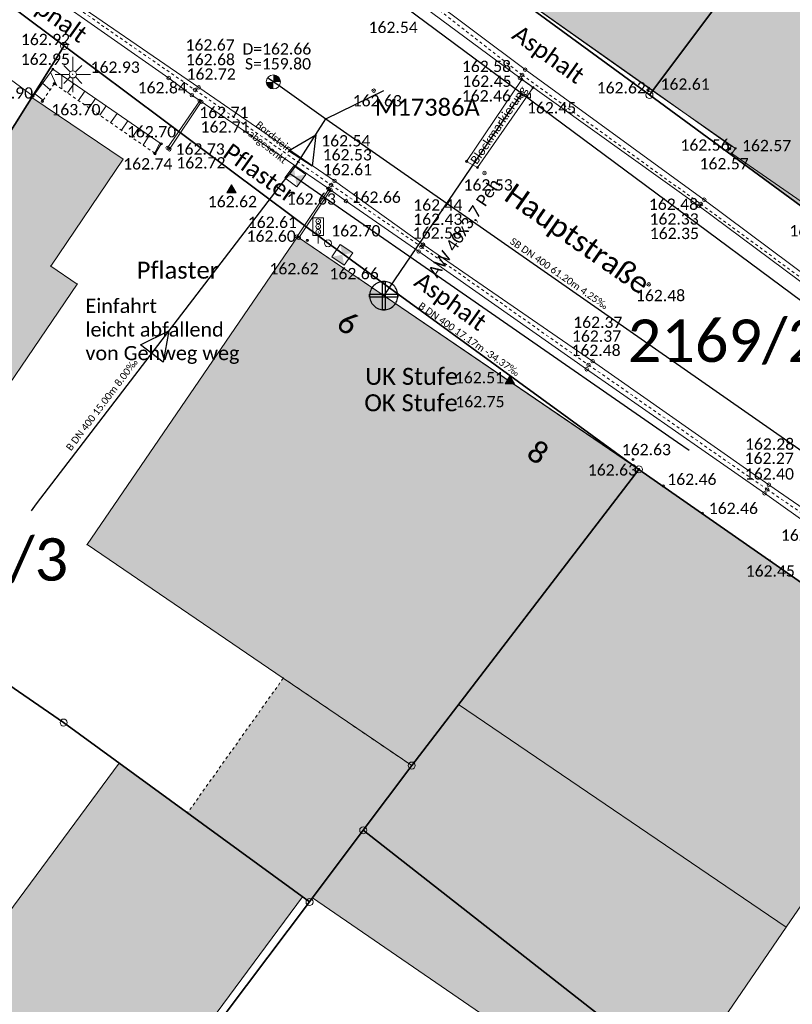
# Model space of a CAD drawing. Header units: metres. Extents: x 32397213 to 32398908, y 5500100 to 5502306.
# Tile 24 of 38: x 32398165 to 32398192, y 5500826 to 5500860. Entities that reach past the tile are written whole.
import ezdxf

# ---------------------------------------------------------------- set-up
doc = ezdxf.new("R2010")
doc.units = ezdxf.units.M
doc.header["$PDSIZE"] = 2.5
for name, pattern in [('1', [0]), ('2', [0.16, 0.06, -0.1]), ('3', [0.26, 0.11, -0.15])]:
    doc.linetypes.add(name, pattern=pattern)
doc.layers.get('0').update_dxf_attribs({"linetype": 'CONTINUOUS'})
for name, color, linetype, lineweight in [('01_A-KM-Haltungen', 7, '1', 25), ('01_A-KM-Haltungen_LA', 7, '1', 25), ('01_A-KM-Schacht_LA', 7, '1', 25), ('01_A-KM-Schachttext', 7, '1', 25), ('01_A-KR-Haltungen', 7, '1', 25), ('01_A-KR-Haltungen_LA', 7, '1', 25), ('01_W-Hausanschluß', 7, '1', 25), ('01_W-Leitung-AW', 7, '1', 25), ('01_W-Leitung-AW_LA', 7, '1', 25), ('01_W-Leitung-HW', 7, '1', 25), ('AX_BesondererBauwerkspunkt_G2200', 7, '1', 18), ('AX_BesondererGebaeudepunkt_G2200', 7, '1', 18), ('AX_BesondererGebaeudepunkt_G2300', 7, '1', 18), ('AX_Flurstueck', 7, '1', 18), ('AX_Gebaeude', 7, '1', 18), ('AX_Grenzpunkt_V1210_G2200', 7, '1', 18), ('AX_Grenzpunkt_V1310_G2000', 7, '1', 18), ('AX_Grenzpunkt_V1310_G2200', 7, '1', 18), ('AX_Grenzpunkt_V9500_G2200', 7, '1', 18), ('AX_LagebezeichnungMitHausnummer', 7, '1', 18), ('AX_LagebezeichnungOhneHausnummer', 7, '1', 18), ('AX_SonstigesBauwerkOderSonstigeEinrichtung', 7, '1', 18), ('BESCHRIFTUNG', 7, '1', 13), ('H_GEBAEUDE_LICHTSCHACHT', 7, '1', 13), ('H_KANAL_ABDECKUNG', 7, '1', 13), ('H_KANALHALTUNG_RW_RR', 7, '1', 18), ('H_RINNE', 7, '1', 13), ('H_STROM_LATERNE', 7, '1', 18), ('H_VERKEHR_AMPEL', 7, '1', 18), ('H_WASSER_HAS', 7, '1', 18), ('H_WEGRAND', 7, '1', 18), ('L_RINNE', 7, '1', 13), ('L_WEGRAND', 7, '1', 18), ('S_GEBAEUDE_LICHTSCHACHT', 7, '1', 13), ('S_KANAL_ABDECKUNG', 7, '1', 13), ('S_KANALHALTUNG_RW_RR', 7, '1', 18), ('S_RINNE', 7, '1', 13), ('S_STROM_LATERNE', 7, '1', 18), ('S_VERKEHR_AMPEL', 7, '1', 18), ('S_WASSER_HAS', 7, '1', 18), ('S_WEGRAND', 7, '1', 18)]:
    doc.layers.add(name, color=color, linetype=linetype, lineweight=lineweight)
for name, color, linetype, lineweight, true_color in [('A_AX_Gebaeude', 7, '1', 18, 0x999999), ('A_AX_SonstigesBauwerkOderSonstigeEinrichtung', 7, '1', 18, 0xcccccc), ('H_BORDSTEIN_HOCH', 7, '1', 13, 0x004000), ('H_BORDSTEIN_RUND', 7, '1', 13, 0x004000), ('H_BORDSTEIN_TIEF', 7, '1', 13, 0x004000), ('H_EINFAHRT', 1, '1', 13, 0xff0000), ('H_EINGANG', 7, '1', 13, 0x400040), ('H_GEBAEUDE_OEFFENTL', 1, '1', 13, 0xff0000), ('H_MAUERN_OBEN', 7, '1', 13, 0xff0080), ('H_MAUERN_UNTEN', 7, '1', 13, 0xff8000), ('H_STRASSENACHSE', 7, '1', 13, 0xbb005e), ('H_STRASSENRAND', 7, '1', 13, 0x008080), ('H_TREPPE', 7, '1', 18, 0x804040), ('L_BORDSTEIN_HOCH', 7, '1', 13, 0x004000), ('L_BORDSTEIN_RUND', 7, '1', 13, 0x004000), ('L_BORDSTEIN_TIEF', 7, '1', 13, 0x004000), ('L_FLAECHENBEGRENZUNG', 7, '1', 13, 0x804000), ('L_GEBAEUDE_OEFFENTL', 1, '1', 13, 0xff0000), ('L_MAUERN_OBEN', 7, '1', 13, 0xff0080), ('L_MAUERN_UNTEN', 7, '1', 13, 0xff8000), ('L_STRASSENRAND', 7, '1', 13, 0x008080), ('S_BORDSTEIN_HOCH', 7, '1', 13, 0x004000), ('S_BORDSTEIN_RUND', 7, '1', 13, 0x004000), ('S_BORDSTEIN_TIEF', 7, '1', 13, 0x004000), ('S_EINFAHRT', 1, '1', 13, 0xff0000), ('S_EINGANG', 7, '1', 13, 0x400040), ('S_FLAECHENBEGRENZUNG', 7, '1', 13, 0x804000), ('S_GEBAEUDE_OEFFENTL', 1, '1', 13, 0xff0000), ('S_MAUERN_OBEN', 7, '1', 13, 0xff0080), ('S_MAUERN_UNTEN', 7, '1', 13, 0xff8000), ('S_STRASSENACHSE', 7, '1', 13, 0xbb005e), ('S_STRASSENRAND', 7, '1', 13, 0x008080), ('S_TREPPE', 7, '1', 18, 0x804040)]:
    doc.layers.add(name, color=color, linetype=linetype, lineweight=lineweight, true_color=true_color)
doc.styles.add('0', font='calibri.ttf')

# ---------------------------------------------------------------- blocks, each defined once
blk = doc.blocks.new('23')
at = {"color": 0}
for p, q in [((0, 0.1), (0, 0.5)), ((-0.1, 0), (-0.5, 0)), ((-0.255, 0.255), (-0.071, 0.071)), ((0.255, 0.255), (0.071, 0.071)), ((0.1, 0), (0.5, 0)), ((-0.071, -0.071), (-0.255, -0.255)), ((0, -0.1), (0, -0.5)), ((0.071, -0.071), (0.255, -0.255))]:
    blk.add_line(p, q, dxfattribs=at)
blk.add_circle((0, 0), 0.1, dxfattribs=at)
blk.add_point((0, 0), dxfattribs=at)
blk = doc.blocks.new('1')
at = {"color": 0}
blk.add_circle((0, 0), 0.5, dxfattribs=at)
blk.add_point((0, 0), dxfattribs=at)
blk = doc.blocks.new('61')
at = {"color": 0}
for p, q in [((-0.447, 0.224), (-0.447, -0.224)), ((-0.447, 0.224), (-0.447, -0.224)), ((-0.447, -0.224), (0.447, 0.224)), ((0.447, -0.224), (-0.447, 0.224)), ((0.447, 0.224), (0.447, -0.224))]:
    blk.add_line(p, q, dxfattribs=at)
blk = doc.blocks.new('-1')
at = {"color": 0}
blk.add_circle((0, 0), 0.5, dxfattribs=at)
blk.add_point((0, 0), dxfattribs=at)
blk = doc.blocks.new('99')
at = {"color": 0}
blk.add_point((0, 0), dxfattribs=at)
blk = doc.blocks.new('12')
at = {"color": 0}
for p, q in [((0, 0.5), (-0.5, 0)), ((0, 0.5), (0.5, 0)), ((-0.5, 0), (0, -0.5)), ((0, -0.5), (0.5, 0))]:
    blk.add_line(p, q, dxfattribs=at)
blk.add_solid([(0, 0.5), (0.5, 0), (0, -0.5), (-0.5, 0)], dxfattribs=at)
blk = doc.blocks.new('7')
at = {"color": 0}
for p, q in [((-0.433, -0.25), (0, 0.5)), ((0, 0.5), (0.433, -0.25)), ((0, 0.5), (0, -0.25)), ((0.433, -0.25), (-0.433, -0.25))]:
    blk.add_line(p, q, dxfattribs=at)
blk.add_solid([(0, 0.5), (0.433, -0.25), (-0.433, -0.25)], dxfattribs=at)
blk = doc.blocks.new('4')
at = {"color": 0}
blk.add_circle((0, 0), 0.5, dxfattribs=at)
for points in [[(-0.4924, 0), (-0.4924, -0.0868), (-0.5, 0)], [(-0.4698, 0), (-0.4698, -0.171), (-0.4924, 0), (-0.4924, -0.0868)], [(-0.433, 0), (-0.433, -0.25), (-0.4698, 0), (-0.4698, -0.171)], [(-0.383, 0), (-0.383, -0.3214), (-0.433, 0), (-0.433, -0.25)], [(-0.3214, 0), (-0.3214, -0.383), (-0.383, 0), (-0.383, -0.3214)], [(-0.25, 0), (-0.25, -0.433), (-0.3214, 0), (-0.3214, -0.383)], [(-0.171, 0), (-0.171, -0.4698), (-0.25, 0), (-0.25, -0.433)], [(-0.0868, 0), (-0.0868, -0.4924), (-0.171, 0), (-0.171, -0.4698)], [(0, 0), (0, -0.5), (-0.0868, 0), (-0.0868, -0.4924)], [(0, 0), (0, 0.5), (0.0868, 0), (0.0868, 0.4924)], [(0.0868, 0), (0.0868, 0.4924), (0.171, 0), (0.171, 0.4698)], [(0.171, 0), (0.171, 0.4698), (0.25, 0), (0.25, 0.433)], [(0.25, 0), (0.25, 0.433), (0.3214, 0), (0.3214, 0.383)], [(0.3214, 0), (0.3214, 0.383), (0.383, 0), (0.383, 0.3214)], [(0.383, 0), (0.383, 0.3214), (0.433, 0), (0.433, 0.25)], [(0.433, 0), (0.433, 0.25), (0.4698, 0), (0.4698, 0.171)], [(0.4698, 0), (0.4698, 0.171), (0.4924, 0), (0.4924, 0.0868)], [(0.4924, 0), (0.4924, 0.0868), (0.5, 0)]]:
    blk.add_solid(points, dxfattribs=at)
blk = doc.blocks.new('104')
at = {"color": 0, "linetype": '1', "ltscale": 0.5, "flags": 128}
blk.add_lwpolyline([(-0.1, 0.15), (0.1, 0.15), (0.1, 0.487), (-0.1, 0.487)], close=True, dxfattribs=at)
blk.add_lwpolyline([(0, 0), (0, 0.15)], dxfattribs=at)
at = {"color": 0, "xscale": 0.09, "yscale": 0.09, "zscale": 0.09}
for p in [(0, 0.42), (0, 0.32), (0, 0.22)]:
    blk.add_blockref('1', p, dxfattribs=at)

msp = doc.modelspace()

# ---------------------------------------------------------------- hatches: boundary and pattern name
at = {"layer": 'A_AX_Gebaeude', "linetype": 'Continuous', "lineweight": 13}
for points in [[(32398187.408, 5500857.889), (32398194.952, 5500867.95), (32398199.281, 5500873.723), (32398197.582, 5500874.923), (32398198.054, 5500875.736), (32398194.498, 5500877.91), (32398196.508, 5500881.244), (32398195.042, 5500882.136), (32398192.666, 5500883.592), (32398192.046, 5500883.967), (32398179.533, 5500863.468)], [(32398194.952, 5500867.95), (32398187.408, 5500857.889), (32398190.182, 5500855.924), (32398190.034, 5500855.722), (32398193.823, 5500852.944), (32398193.971, 5500853.145), (32398197.075, 5500850.869), (32398204.392, 5500860.989), (32398200.828, 5500863.617), (32398200.982, 5500863.829), (32398198.839, 5500865.398), (32398198.19, 5500865.873), (32398198.042, 5500865.672)], [(32398162.632, 5500853.146), (32398159.133, 5500847.594), (32398161.604, 5500845.847), (32398162.91, 5500844.924), (32398167.078, 5500851.052), (32398166.144, 5500851.689), (32398168.698, 5500855.47), (32398165.479, 5500857.649)], [(32398186.92, 5500844.505), (32398174.855, 5500852.722), (32398167.428, 5500841.847), (32398174.357, 5500837.129), (32398178.894, 5500834.04), (32398180.551, 5500836.201)], [(32398186.92, 5500844.505), (32398180.551, 5500836.201), (32398192.126, 5500828.331), (32398195.424, 5500833.144), (32398200.52, 5500829.73), (32398202.972, 5500833.313), (32398197.942, 5500836.82)], [(32398192.126, 5500828.331), (32398180.551, 5500836.201), (32398178.894, 5500834.04), (32398175.392, 5500829.364), (32398187.253, 5500821.218)], [(32398149.399, 5500806.934), (32398155.238, 5500802.64), (32398175.036, 5500829.403), (32398170.974, 5500832.367), (32398168.561, 5500834.127), (32398148.795, 5500807.378)]]:
    msp.add_hatch(color=256, dxfattribs=at).paths.add_polyline_path(points, flags=0)
at = {"layer": 'A_AX_SonstigesBauwerkOderSonstigeEinrichtung', "linetype": 'Continuous', "lineweight": 13}
msp.add_hatch(color=256, dxfattribs=at).paths.add_polyline_path([(32398174.357, 5500837.129), (32398170.974, 5500832.367), (32398175.036, 5500829.403), (32398175.285, 5500829.221), (32398175.392, 5500829.364), (32398178.894, 5500834.04)], flags=0)

# ---------------------------------------------------------------- linework, layer by layer
at = {"layer": '01_A-KM-Haltungen', "color": 212, "ltscale": 0.5, "true_color": 0xe132e1}
msp.add_polyline3d([(32398173.837, 5500858.331, 162.578), (32398174.247, 5500858.045, 159.798), (32398175.864, 5500856.886, 162.543), (32398195.725, 5500843.023, 162.389), (32398197.152, 5500842.027, 162.378), (32398197.423, 5500841.839, 162.376), (32398198.177, 5500841.312, 162.37), (32398200.67, 5500839.572, 162.351), (32398210.552, 5500832.676, 162.274), (32398217.965, 5500827.503, 162.217), (32398223.595, 5500823.574, 159.545), (32398224.005, 5500823.289, 162.165)], dxfattribs=at)
at = {"layer": '01_A-KM-Schacht_LA', "color": 253, "ltscale": 0.5, "true_color": 0xa0a0a0}
msp.add_polyline3d([(32398175.864, 5500856.886, 0), (32398177.914, 5500857.886, 0)], dxfattribs=at)
at = {"layer": '01_A-KR-Haltungen', "color": 171, "ltscale": 0.5, "true_color": 0x8080ff}
for points in [[(32398174.584, 5500854.95, 162.502), (32398174.797, 5500855.228, 161.002), (32398175.864, 5500856.886, 162.58)], [(32398165.46, 5500843.043, 162.517), (32398165.64, 5500843.293, 161.117), (32398174.371, 5500854.672, 161.002), (32398174.584, 5500854.95, 162.502)]]:
    msp.add_polyline3d(points, dxfattribs=at)
at = {"layer": '01_A-KR-Haltungen', "color": 7, "ltscale": 0.5}
for points in [[(32398174.544, 5500855.763, 161.002), (32398175.508, 5500856.329, 161.002), (32398175.383, 5500855.218, 161.002), (32398174.544, 5500855.763, 161.002)], [(32398169.318, 5500848.901, 161.117), (32398170.319, 5500849.399, 161.117), (32398170.117, 5500848.299, 161.117), (32398169.318, 5500848.901, 161.117)]]:
    msp.add_polyline3d(points, close=True, dxfattribs=at)
at = {"layer": '01_A-KR-Haltungen', "color": 1, "ltscale": 0.5, "true_color": 0xff0000}
msp.add_polyline3d([(32398188.69, 5500845.169, 0), (32398188.279, 5500845.454, 160.8), (32398174.831, 5500854.779, 161.1), (32398174.584, 5500854.95, 162.502)], dxfattribs=at)
at = {"layer": '01_W-Hausanschluß', "color": 5, "ltscale": 0.5, "true_color": 0x0000ff}
for points in [[(32398177.907, 5500851.144, 40.592), (32398177.858, 5500851.142, 40.592), (32398177.809, 5500851.134, 40.592), (32398177.762, 5500851.122, 40.592), (32398177.716, 5500851.106, 40.592), (32398177.671, 5500851.085, 40.592), (32398177.629, 5500851.06, 40.592), (32398177.59, 5500851.031, 40.592), (32398177.553, 5500850.998, 40.592), (32398177.52, 5500850.961, 40.592), (32398177.491, 5500850.922, 40.592), (32398177.466, 5500850.88, 40.592), (32398177.445, 5500850.835, 40.592), (32398177.429, 5500850.789, 40.592), (32398177.417, 5500850.742, 40.592), (32398177.409, 5500850.693, 40.592), (32398177.407, 5500850.644, 40.592), (32398177.409, 5500850.595, 40.592), (32398177.417, 5500850.546, 40.592), (32398177.429, 5500850.499, 40.592), (32398177.445, 5500850.453, 40.592), (32398177.466, 5500850.408, 40.592), (32398177.491, 5500850.366, 40.592), (32398177.52, 5500850.327, 40.592), (32398177.553, 5500850.29, 40.592), (32398177.59, 5500850.257, 40.592), (32398177.629, 5500850.228, 40.592), (32398177.671, 5500850.203, 40.592), (32398177.716, 5500850.182, 40.592), (32398177.762, 5500850.166, 40.592), (32398177.809, 5500850.154, 40.592), (32398177.858, 5500850.146, 40.592), (32398177.907, 5500850.144, 40.592), (32398177.956, 5500850.146, 40.592), (32398178.005, 5500850.154, 40.592), (32398178.052, 5500850.166, 40.592), (32398178.098, 5500850.182, 40.592), (32398178.143, 5500850.203, 40.592), (32398178.185, 5500850.228, 40.592), (32398178.224, 5500850.257, 40.592), (32398178.261, 5500850.29, 40.592), (32398178.294, 5500850.327, 40.592), (32398178.323, 5500850.366, 40.592), (32398178.348, 5500850.408, 40.592), (32398178.369, 5500850.453, 40.592), (32398178.385, 5500850.499, 40.592), (32398178.397, 5500850.546, 40.592), (32398178.405, 5500850.595, 40.592), (32398178.407, 5500850.644, 40.592), (32398178.405, 5500850.693, 40.592), (32398178.397, 5500850.742, 40.592), (32398178.385, 5500850.789, 40.592), (32398178.369, 5500850.835, 40.592), (32398178.348, 5500850.88, 40.592), (32398178.323, 5500850.922, 40.592), (32398178.294, 5500850.961, 40.592), (32398178.261, 5500850.998, 40.592), (32398178.224, 5500851.031, 40.592), (32398178.185, 5500851.06, 40.592), (32398178.143, 5500851.085, 40.592), (32398178.098, 5500851.106, 40.592), (32398178.052, 5500851.122, 40.592), (32398178.005, 5500851.134, 40.592), (32398177.956, 5500851.142, 40.592)], [(32398177.857, 5500851.144, 40.592), (32398177.957, 5500851.144, 40.592), (32398177.957, 5500850.144, 40.592), (32398177.857, 5500850.144, 40.592), (32398177.857, 5500851.144, 40.592)], [(32398177.407, 5500850.694, 40.592), (32398178.407, 5500850.694, 40.592), (32398178.407, 5500850.594, 40.592), (32398177.407, 5500850.594, 40.592), (32398177.407, 5500850.694, 40.592)]]:
    msp.add_polyline3d(points, close=True, dxfattribs=at)
at = {"layer": '01_W-Leitung-AW', "color": 3, "ltscale": 0.5, "true_color": 0x00ff00}
for points in [[(32398182.768, 5500857.786, 162.37), (32398181.924, 5500856.546, 0)], [(32398181.924, 5500856.546, 0), (32398177.907, 5500850.644, 40.592)]]:
    msp.add_polyline3d(points, dxfattribs=at)
at = {"layer": '01_W-Leitung-HW', "color": 137, "ltscale": 0.5, "true_color": 0x408080}
msp.add_polyline3d([(32398241.284, 5500795.849, 0), (32398240.995, 5500796.035, 162.773), (32398240.789, 5500796.168, 162.764), (32398240.074, 5500807.801, 162.548), (32398236.26, 5500817.045, 162.438), (32398235.387, 5500819.161, 162.356), (32398216.798, 5500832.776, 162.157), (32398208.473, 5500838.768, 162.167), (32398201.561, 5500843.852, 162.173), (32398198.113, 5500846.431, 162.184), (32398197.782, 5500846.645, 162.199), (32398182.768, 5500857.786, 162.37), (32398172.935, 5500865.09, 162.62), (32398172.687, 5500865.225, 0)], dxfattribs=at)
at = {"layer": 'AX_Flurstueck', "color": 7, "linetype": '1', "lineweight": 25, "ltscale": 0.5}
for points in [[(32398192.797, 5500885.19, 0), (32398179.514, 5500863.437, 0), (32398187.291, 5500857.733, 0), (32398199.281, 5500873.723, 0), (32398197.582, 5500874.923, 0), (32398200.811, 5500880.484, 0)], [(32398199.281, 5500873.723, 0), (32398187.291, 5500857.733, 0), (32398201.105, 5500847.604, 0), (32398202.569, 5500850.337, 0), (32398210.755, 5500865.618, 0)], [(32398153.92, 5500868.97, 0), (32398146.41, 5500857.033, 0), (32398141.621, 5500848.312, 0), (32398138.286, 5500841.64, 0), (32398130.987, 5500826.167, 0), (32398127.831, 5500820.108, 0), (32398123.182, 5500811.381, 0), (32398127.104, 5500808.859, 0), (32398132.409, 5500805.091, 0), (32398134.65, 5500811.354, 0), (32398137.067, 5500817.57, 0), (32398139.68, 5500823.663, 0), (32398142.456, 5500829.748, 0), (32398145.397, 5500835.688, 0), (32398147.696, 5500840.016, 0), (32398150.575, 5500844.255, 0), (32398151.285, 5500845.404, 0), (32398158.072, 5500856.36, 0), (32398162.68, 5500853.221, 0), (32398166.618, 5500859.468, 0)], [(32398158.072, 5500856.36, 0), (32398151.285, 5500845.404, 0), (32398158.512, 5500841.116, 0), (32398166.598, 5500835.559, 0), (32398175.285, 5500829.221, 0), (32398177.182, 5500831.754, 0), (32398178.894, 5500834.04, 0), (32398186.92, 5500844.505, 0), (32398175.937, 5500852.494, 0), (32398166.618, 5500859.468, 0), (32398162.68, 5500853.221, 0)], [(32398178.894, 5500834.04, 0), (32398177.182, 5500831.754, 0), (32398193.275, 5500819.149, 0), (32398203.115, 5500833.521, 0), (32398197.942, 5500836.82, 0), (32398186.92, 5500844.505, 0)], [(32398175.285, 5500829.221, 0), (32398167.85, 5500819.353, 0), (32398184.057, 5500806.882, 0), (32398193.275, 5500819.149, 0), (32398177.182, 5500831.754, 0)]]:
    msp.add_polyline3d(points, close=True, dxfattribs=at)
for points in [[(32398242.65, 5500796.687, 0), (32398242.1, 5500804.734, 0), (32398240.901, 5500813.18, 0), (32398239.401, 5500818.427, 0), (32398237.462, 5500820.816, 0), (32398230.274, 5500825.974, 0), (32398201.105, 5500847.604, 0), (32398187.291, 5500857.733, 0), (32398179.514, 5500863.437, 0), (32398168.038, 5500870.674, 0), (32398158.812, 5500877.06, 0)], [(32398153.92, 5500868.97, 0), (32398166.618, 5500859.468, 0), (32398175.937, 5500852.494, 0), (32398186.92, 5500844.505, 0), (32398197.942, 5500836.82, 0), (32398203.115, 5500833.521, 0), (32398230.425, 5500813.779, 0), (32398232.524, 5500804.714, 0), (32398233.224, 5500801.675, 0)], [(32398144.833, 5500787.798, 0), (32398155.48, 5500802.462, 0), (32398167.85, 5500819.353, 0), (32398175.285, 5500829.221, 0), (32398166.598, 5500835.559, 0), (32398158.512, 5500841.116, 0), (32398151.285, 5500845.404, 0), (32398150.575, 5500844.255, 0), (32398147.696, 5500840.016, 0), (32398145.397, 5500835.688, 0), (32398142.456, 5500829.748, 0), (32398139.68, 5500823.663, 0), (32398137.067, 5500817.57, 0), (32398134.65, 5500811.354, 0), (32398132.409, 5500805.091, 0), (32398130.335, 5500798.783, 0)]]:
    msp.add_polyline3d(points, dxfattribs=at)
at = {"layer": 'AX_Gebaeude', "color": 7, "linetype": '1', "lineweight": 13, "ltscale": 0.5}
for points in [[(32398187.408, 5500857.889, 0), (32398194.952, 5500867.95, 0), (32398199.281, 5500873.723, 0), (32398197.582, 5500874.923, 0), (32398198.054, 5500875.736, 0), (32398194.498, 5500877.91, 0), (32398196.508, 5500881.244, 0), (32398195.042, 5500882.136, 0), (32398192.666, 5500883.592, 0), (32398192.046, 5500883.967, 0), (32398179.533, 5500863.468, 0)], [(32398194.952, 5500867.95, 0), (32398187.408, 5500857.889, 0), (32398190.182, 5500855.924, 0), (32398190.034, 5500855.722, 0), (32398193.823, 5500852.944, 0), (32398193.971, 5500853.145, 0), (32398197.075, 5500850.869, 0), (32398204.392, 5500860.989, 0), (32398200.828, 5500863.617, 0), (32398200.982, 5500863.829, 0), (32398198.839, 5500865.398, 0), (32398198.19, 5500865.873, 0), (32398198.042, 5500865.672, 0)], [(32398162.632, 5500853.146, 0), (32398159.133, 5500847.594, 0), (32398161.604, 5500845.847, 0), (32398162.91, 5500844.924, 0), (32398167.078, 5500851.052, 0), (32398166.144, 5500851.689, 0), (32398168.698, 5500855.47, 0), (32398165.479, 5500857.649, 0)], [(32398186.92, 5500844.505, 0), (32398174.855, 5500852.722, 0), (32398167.428, 5500841.847, 0), (32398174.357, 5500837.129, 0), (32398178.894, 5500834.04, 0), (32398180.551, 5500836.201, 0)], [(32398186.92, 5500844.505, 0), (32398180.551, 5500836.201, 0), (32398192.126, 5500828.331, 0), (32398195.424, 5500833.144, 0), (32398200.52, 5500829.73, 0), (32398202.972, 5500833.313, 0), (32398197.942, 5500836.82, 0)], [(32398192.126, 5500828.331, 0), (32398180.551, 5500836.201, 0), (32398178.894, 5500834.04, 0), (32398175.392, 5500829.364, 0), (32398187.253, 5500821.218, 0)], [(32398149.399, 5500806.934, 0), (32398155.238, 5500802.64, 0), (32398175.036, 5500829.403, 0), (32398170.974, 5500832.367, 0), (32398168.561, 5500834.127, 0), (32398148.795, 5500807.378, 0)]]:
    msp.add_polyline3d(points, close=True, dxfattribs=at)
at = {"layer": 'AX_SonstigesBauwerkOderSonstigeEinrichtung', "color": 7, "linetype": '3', "lineweight": 13, "ltscale": 0.5}
msp.add_polyline3d([(32398174.357, 5500837.129, 0), (32398170.974, 5500832.367, 0), (32398175.036, 5500829.403, 0), (32398175.285, 5500829.221, 0), (32398175.392, 5500829.364, 0), (32398178.894, 5500834.04, 0)], close=True, dxfattribs=at)
at = {"layer": 'L_BORDSTEIN_HOCH', "color": 98, "lineweight": 18, "ltscale": 0.5, "true_color": 0x004000}
msp.add_polyline3d([(32398162.138, 5500864.005, 163.068), (32398166.006, 5500861.354, 162.979), (32398170.312, 5500858.333, 162.839), (32398171.128, 5500857.727, 162.718), (32398175.952, 5500854.424, 162.61), (32398176.575, 5500853.986, 162.659), (32398179.142, 5500852.205, 162.583), (32398185.071, 5500848.043, 162.477), (32398191.356, 5500843.659, 162.401), (32398194.972, 5500841.088, 162.353), (32398199.547, 5500837.982, 162.374), (32398200.369, 5500837.4, 162.272), (32398202.797, 5500835.65, 162.252), (32398203.568, 5500835.058, 162.371), (32398208.284, 5500831.712, 162.373), (32398215.098, 5500827.027, 162.356)], dxfattribs=at)
at = {"layer": 'L_BORDSTEIN_RUND', "color": 98, "lineweight": 18, "ltscale": 0.5, "true_color": 0x004000}
msp.add_polyline3d([(32398179.35, 5500861.313, 162.633), (32398182.901, 5500858.628, 162.58), (32398189.227, 5500854.031, 162.477), (32398195.399, 5500849.422, 162.397), (32398196.259, 5500848.835, 162.325), (32398203.963, 5500843.137, 162.366), (32398207.668, 5500840.406, 162.326), (32398212.067, 5500837.196, 162.326), (32398218.457, 5500832.531, 162.317)], dxfattribs=at)
at = {"layer": 'L_BORDSTEIN_TIEF', "color": 98, "linetype": '1', "lineweight": 18, "ltscale": 0.5, "true_color": 0x004000}
for points in [[(32398170.272, 5500855.866, 162.726), (32398171.405, 5500857.525, 162.711)], [(32398174.909, 5500852.688, 162.6), (32398176.029, 5500854.369, 162.632)]]:
    msp.add_polyline3d(points, dxfattribs=at)
at = {"layer": 'L_FLAECHENBEGRENZUNG', "color": 57, "linetype": '1', "ltscale": 0.5, "true_color": 0x808040}
msp.add_polyline3d([(32398181.216, 5500855.172, 162.551), (32398180.833, 5500855.387, 162.527), (32398182.779, 5500858.284, 162.414), (32398183.178, 5500857.995, 162.453)], close=True, dxfattribs=at)
at = {"layer": 'L_GEBAEUDE_OEFFENTL', "color": 1, "ltscale": 0.5, "true_color": 0xff0000}
for points in [[(32398179.532, 5500863.467, 162.725), (32398187.275, 5500857.979, 162.611), (32398190.333, 5500855.845, 162.571), (32398190.197, 5500855.669, 162.571), (32398194.03, 5500853.012, 162.552), (32398194.142, 5500853.147, 162.552), (32398197.214, 5500851.045, 162.47)], [(32398186.921, 5500844.514, 162.625), (32398174.854, 5500852.724, 162.608)], [(32398202.974, 5500833.312, 162.426), (32398186.921, 5500844.514, 162.625)]]:
    msp.add_polyline3d(points, dxfattribs=at)
at = {"layer": 'L_MAUERN_OBEN', "linetype": '1', "lineweight": 18, "ltscale": 0.5}
for points in [[(32398166.347, 5500858.076, 163.702), (32398166.141, 5500858.541, 162.945)], [(32398166.54, 5500858.423, 162.931), (32398166.535, 5500857.946, 163.702)], [(32398165.852, 5500858.145, 162.919), (32398166.126, 5500857.921, 163.702)], [(32398166.739, 5500857.804, 163.702), (32398166.964, 5500858.131, 162.903)], [(32398165.878, 5500857.553, 163.702), (32398165.577, 5500857.769, 162.894)], [(32398167.344, 5500857.869, 162.879), (32398167.119, 5500857.542, 163.702)], [(32398167.498, 5500857.279, 163.702), (32398167.724, 5500857.607, 162.854)], [(32398168.105, 5500857.345, 162.829), (32398167.878, 5500857.016, 163.702)], [(32398168.258, 5500856.753, 163.702), (32398168.485, 5500857.083, 162.805)], [(32398168.865, 5500856.821, 162.78), (32398168.638, 5500856.49, 163.702)], [(32398169.018, 5500856.227, 163.702), (32398169.246, 5500856.559, 162.755)], [(32398169.623, 5500856.298, 162.731), (32398169.408, 5500855.957, 163.702)], [(32398169.816, 5500855.675, 163.702), (32398169.997, 5500856.041, 162.706)]]:
    msp.add_polyline3d(points, dxfattribs=at)
at = {"layer": 'L_MAUERN_OBEN', "color": 230, "linetype": '2', "lineweight": 13, "ltscale": 0.5, "true_color": 0xff0080}
msp.add_polyline3d([(32398169.816, 5500855.675, 163.702), (32398166.267, 5500858.131, 163.702), (32398165.848, 5500857.508, 163.702)], dxfattribs=at)
at = {"layer": 'L_MAUERN_UNTEN', "color": 30, "linetype": '1', "ltscale": 0.5, "true_color": 0xff8b17}
for points in [[(32398164.26, 5500858.609, 162.984), (32398165.524, 5500857.697, 162.897)], [(32398165.524, 5500857.697, 162.889), (32398166.217, 5500858.645, 162.952), (32398170.048, 5500856.006, 162.703), (32398169.829, 5500855.657, 162.741)]]:
    msp.add_polyline3d(points, dxfattribs=at)
at = {"layer": 'L_RINNE', "linetype": '2', "lineweight": 18, "ltscale": 0.5}
for points in [[(32398162.687, 5500863.888, 162.983), (32398166.136, 5500861.46, 162.84), (32398171.242, 5500857.91, 162.679), (32398176.045, 5500854.555, 162.534), (32398179.237, 5500852.37, 162.428), (32398185.14, 5500848.197, 162.373), (32398191.449, 5500843.796, 162.266), (32398195.072, 5500841.317, 162.249), (32398199.605, 5500838.147, 162.234), (32398203.73, 5500835.167, 162.237), (32398208.384, 5500831.832, 162.238), (32398215.194, 5500827.191, 162.235)], [(32398179.247, 5500861.215, 162.525), (32398182.793, 5500858.442, 162.446), (32398189.102, 5500853.882, 162.334), (32398196.173, 5500848.678, 162.239), (32398203.833, 5500843.027, 162.282), (32398207.572, 5500840.316, 162.24), (32398211.996, 5500837.1, 162.215), (32398218.379, 5500832.349, 162.247)]]:
    msp.add_polyline3d(points, dxfattribs=at)
at = {"layer": 'L_STRASSENRAND', "color": 136, "lineweight": 13, "ltscale": 0.5, "true_color": 0x008080}
for points in [[(32398162.738, 5500863.955, 162.965), (32398166.157, 5500861.589, 162.85), (32398171.371, 5500858, 162.67), (32398176.166, 5500854.699, 162.537), (32398179.295, 5500852.447, 162.441), (32398185.283, 5500848.33, 162.366), (32398191.506, 5500843.962, 162.275), (32398195.183, 5500841.422, 162.24), (32398199.665, 5500838.274, 162.246), (32398203.775, 5500835.358, 162.23), (32398208.543, 5500832.012, 162.215), (32398215.271, 5500827.32, 162.238)], [(32398179.101, 5500861.015, 162.538), (32398182.711, 5500858.337, 162.457), (32398189.049, 5500853.803, 162.352), (32398196.092, 5500848.562, 162.243), (32398203.766, 5500842.885, 162.302), (32398207.501, 5500840.098, 162.301), (32398211.872, 5500836.946, 162.223), (32398218.307, 5500832.204, 162.241)]]:
    msp.add_polyline3d(points, dxfattribs=at)
at = {"layer": 'L_WEGRAND', "color": 36, "lineweight": 13, "ltscale": 0.5, "true_color": 0x804000}
msp.add_polyline3d([(32398171.462, 5500857.492, 162.705), (32398170.333, 5500855.814, 162.715)], dxfattribs=at)
at = {"layer": 'L_WEGRAND', "color": 36, "linetype": '1', "lineweight": 13, "ltscale": 0.5, "true_color": 0x804000}
msp.add_polyline3d([(32398174.843, 5500852.734, 162.607), (32398175.969, 5500854.407, 162.624)], dxfattribs=at)

# ---------------------------------------------------------------- block references
at = {"layer": 'AX_BesondererBauwerkspunkt_G2200', "color": 7, "xscale": 0.05, "yscale": 0.05, "zscale": 0.05}
msp.add_blockref('99', (32398175.285, 5500829.221), dxfattribs=at)
at = {"layer": 'AX_BesondererGebaeudepunkt_G2200', "color": 7, "xscale": 0.05, "yscale": 0.05, "zscale": 0.05}
for p in [(32398187.408, 5500857.889), (32398165.479, 5500857.649), (32398190.034, 5500855.722), (32398190.182, 5500855.924), (32398168.698, 5500855.47), (32398174.855, 5500852.722), (32398166.144, 5500851.689), (32398167.078, 5500851.052), (32398186.92, 5500844.505), (32398167.428, 5500841.847), (32398174.357, 5500837.129), (32398168.561, 5500834.127), (32398178.894, 5500834.04), (32398170.974, 5500832.367), (32398175.036, 5500829.403), (32398175.392, 5500829.364)]:
    msp.add_blockref('99', p, dxfattribs=at)
at = {"layer": 'AX_BesondererGebaeudepunkt_G2300', "color": 7, "xscale": 0.05, "yscale": 0.05, "zscale": 0.05}
for p in [(32398180.551, 5500836.201), (32398192.126, 5500828.331)]:
    msp.add_blockref('99', p, dxfattribs=at)
at = {"layer": 'AX_Grenzpunkt_V1210_G2200', "color": 7, "xscale": 0.25, "yscale": 0.25, "zscale": 0.25}
msp.add_blockref('-1', (32398175.285, 5500829.221), dxfattribs=at)
at = {"layer": 'AX_Grenzpunkt_V1310_G2000', "color": 7, "xscale": 0.25, "yscale": 0.25, "zscale": 0.25}
for p in [(32398166.618, 5500859.468), (32398175.937, 5500852.494)]:
    msp.add_blockref('-1', p, dxfattribs=at)
at = {"layer": 'AX_Grenzpunkt_V1310_G2200', "color": 7, "xscale": 0.25, "yscale": 0.25, "zscale": 0.25}
msp.add_blockref('-1', (32398166.598, 5500835.559), dxfattribs=at)
at = {"layer": 'AX_Grenzpunkt_V9500_G2200', "color": 7, "xscale": 0.25, "yscale": 0.25, "zscale": 0.25}
for p in [(32398187.291, 5500857.733), (32398186.92, 5500844.505), (32398178.894, 5500834.04), (32398177.182, 5500831.754)]:
    msp.add_blockref('-1', p, dxfattribs=at)
at = {"layer": 'S_BORDSTEIN_HOCH', "color": 98, "lineweight": 18, "true_color": 0x004000, "xscale": 0.125, "yscale": 0.125, "zscale": 0.125}
for p in [(32398170.312, 5500858.333, 162.839), (32398182.901, 5500858.628, 162.58), (32398176.575, 5500853.986, 162.659), (32398189.227, 5500854.031, 162.477), (32398179.142, 5500852.205, 162.583), (32398185.071, 5500848.043, 162.477), (32398191.356, 5500843.659, 162.401)]:
    msp.add_blockref('1', p, dxfattribs=at)
at = {"layer": 'S_BORDSTEIN_RUND', "color": 98, "lineweight": 18, "true_color": 0x004000, "xscale": 0.125, "yscale": 0.125, "zscale": 0.125}
for p in [(32398171.128, 5500857.727, 162.718), (32398175.952, 5500854.424, 162.61)]:
    msp.add_blockref('1', p, dxfattribs=at)
at = {"layer": 'S_BORDSTEIN_TIEF', "color": 98, "lineweight": 18, "true_color": 0x004000, "xscale": 0.125, "yscale": 0.125, "zscale": 0.125}
for p in [(32398171.405, 5500857.525, 162.711), (32398170.272, 5500855.866, 162.726), (32398176.029, 5500854.369, 162.632), (32398174.909, 5500852.688, 162.6)]:
    msp.add_blockref('1', p, dxfattribs=at)
at = {"layer": 'S_EINFAHRT', "color": 1, "true_color": 0xff0000, "xscale": 0.3749999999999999, "yscale": 0.3749999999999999, "zscale": 0.3749999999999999}
msp.add_blockref('7', (32398172.53, 5500854.374, 162.623), dxfattribs=at)
at = {"layer": 'S_EINGANG', "color": 208, "true_color": 0x400040, "xscale": 0.3749999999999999, "yscale": 0.3749999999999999, "zscale": 0.3749999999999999}
msp.add_blockref('7', (32398182.359, 5500847.619, 162.748), dxfattribs=at)
at = {"layer": 'S_FLAECHENBEGRENZUNG', "color": 57, "true_color": 0x808040, "xscale": 0.075, "yscale": 0.075, "zscale": 0.075}
for p in [(32398182.779, 5500858.284, 162.414), (32398183.178, 5500857.995, 162.453), (32398180.833, 5500855.387, 162.527), (32398181.216, 5500855.172, 162.551)]:
    msp.add_blockref('1', p, dxfattribs=at)
at = {"layer": 'S_GEBAEUDE_LICHTSCHACHT', "lineweight": 18, "xscale": 0.075, "yscale": 0.075, "zscale": 0.075}
for p in [(32398187.782, 5500843.918, 162.462), (32398189.162, 5500842.957, 162.461)]:
    msp.add_blockref('1', p, dxfattribs=at)
at = {"layer": 'S_GEBAEUDE_OEFFENTL', "color": 1, "true_color": 0xff0000, "xscale": 0.05, "yscale": 0.05, "zscale": 0.05}
for p in [(32398187.275, 5500857.979, 162.611), (32398190.197, 5500855.669, 162.571), (32398190.333, 5500855.845, 162.571), (32398174.854, 5500852.724, 162.608), (32398186.921, 5500844.514, 162.625)]:
    msp.add_blockref('-1', p, dxfattribs=at)
at = {"layer": 'S_KANAL_ABDECKUNG', "xscale": 0.5, "yscale": 0.5, "zscale": 0.5}
msp.add_blockref('4', (32398174.007, 5500858.196, 162.661), dxfattribs=at)
at = {"layer": 'S_KANAL_ABDECKUNG', "lineweight": 25, "xscale": 0.7499999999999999, "yscale": 0.7499999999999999, "zscale": 0.7499999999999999}
for p, rotation in [((32398174.78, 5500854.864, 162.631), 278.4), ((32398176.441, 5500852.086, 162.655), 10.713)]:
    msp.add_blockref('12', p, dxfattribs=dict(at, rotation=rotation))
at = {"layer": 'S_KANALHALTUNG_RW_RR', "color": 150, "true_color": 0x0080ff, "xscale": 0.075, "yscale": 0.075, "zscale": 0.075}
for p in [(32398187.238, 5500857.911, 162.623), (32398190.131, 5500855.829, 162.56), (32398175.209, 5500852.595, 162.62), (32398186.71, 5500844.853, 162.626)]:
    msp.add_blockref('-1', p, dxfattribs=at)
at = {"layer": 'S_MAUERN_OBEN', "color": 230, "lineweight": 13, "true_color": 0xff0080, "xscale": 0.075, "yscale": 0.075, "zscale": 0.075}
for p in [(32398166.267, 5500858.131, 163.702), (32398165.848, 5500857.508, 163.702), (32398169.816, 5500855.675, 163.702)]:
    msp.add_blockref('1', p, dxfattribs=at)
at = {"layer": 'S_MAUERN_UNTEN', "color": 30, "true_color": 0xff8b17, "xscale": 0.075, "yscale": 0.075, "zscale": 0.075}
for p in [(32398166.217, 5500858.645, 162.952), (32398165.524, 5500857.697, 162.897), (32398165.524, 5500857.697, 162.889), (32398170.048, 5500856.006, 162.703), (32398169.829, 5500855.657, 162.741)]:
    msp.add_blockref('1', p, dxfattribs=at)
at = {"layer": 'S_RINNE', "lineweight": 18, "xscale": 0.125, "yscale": 0.125, "zscale": 0.125}
for p in [(32398182.793, 5500858.442, 162.446), (32398171.242, 5500857.91, 162.679), (32398176.045, 5500854.555, 162.534), (32398189.102, 5500853.882, 162.334), (32398179.237, 5500852.37, 162.428), (32398185.14, 5500848.197, 162.373), (32398191.449, 5500843.796, 162.266)]:
    msp.add_blockref('1', p, dxfattribs=at)
at = {"layer": 'S_STRASSENACHSE', "color": 236, "lineweight": 18, "true_color": 0x800040, "xscale": 0.125, "yscale": 0.125, "zscale": 0.125}
for p in [(32398177.551, 5500857.886, 162.632), (32398181.466, 5500854.974, 162.528), (32398187.264, 5500851.041, 162.476)]:
    msp.add_blockref('1', p, dxfattribs=at)
at = {"layer": 'S_STRASSENRAND', "color": 136, "lineweight": 13, "true_color": 0x008080, "xscale": 0.125, "yscale": 0.125, "zscale": 0.125}
for p in [(32398182.711, 5500858.337, 162.457), (32398171.371, 5500858, 162.67), (32398176.166, 5500854.699, 162.537), (32398189.049, 5500853.803, 162.352), (32398179.295, 5500852.447, 162.441), (32398185.283, 5500848.33, 162.366), (32398191.506, 5500843.962, 162.275)]:
    msp.add_blockref('1', p, dxfattribs=at)
at = {"layer": 'S_STROM_LATERNE', "color": 7, "xscale": 1.25, "yscale": 1.25, "zscale": 1.25}
msp.add_blockref('23', (32398166.924, 5500858.459, 162.931), dxfattribs=at)
at = {"layer": 'S_TREPPE', "color": 17, "lineweight": 18, "true_color": 0x804040, "xscale": 0.125, "yscale": 0.125, "zscale": 0.125}
for p in [(32398182.372, 5500847.632, 162.512), (32398191.547, 5500841.301, 162.453)]:
    msp.add_blockref('99', p, dxfattribs=at)
at = {"layer": 'S_VERKEHR_AMPEL', "lineweight": 18, "xscale": 1.875, "yscale": 1.875, "zscale": 1.875}
msp.add_blockref('104', (32398175.593, 5500852.484, 162.697), dxfattribs=at)
at = {"layer": 'S_WASSER_HAS', "color": 150, "lineweight": 18, "true_color": 0x0080ff, "xscale": 0.3749999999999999, "yscale": 0.3749999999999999, "zscale": 0.3749999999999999}
msp.add_blockref('61', (32398182.921, 5500857.707, 162.453), dxfattribs=at)
at = {"layer": 'S_WEGRAND', "color": 36, "lineweight": 13, "true_color": 0x804000, "xscale": 0.125, "yscale": 0.125, "zscale": 0.125}
for p in [(32398171.462, 5500857.492, 162.705), (32398170.333, 5500855.814, 162.715), (32398175.969, 5500854.407, 162.624), (32398174.843, 5500852.734, 162.607)]:
    msp.add_blockref('1', p, dxfattribs=at)

# ---------------------------------------------------------------- texts
at = {"layer": '01_A-KM-Haltungen_LA', "color": 1, "true_color": 0xff0000, "insert": (32398184.172, 5500851.527), "char_height": 0.25, "attachment_point": 2, "rotation": 325, "style": '0'}
msp.add_mtext('SB DN 400 61.20m 4.25‰', dxfattribs=at)
at = {"layer": '01_A-KM-Schacht_LA', "color": 7, "insert": (32398173.003, 5500859.035), "char_height": 0.4, "attachment_point": 1, "style": '0'}
msp.add_mtext('S=159.80', dxfattribs=at)
at = {"layer": '01_A-KM-Schachttext', "color": 7, "insert": (32398177.588, 5500857.6), "char_height": 0.6, "attachment_point": 1, "style": '0'}
msp.add_mtext('M17386A', dxfattribs=at)
at = {"layer": '01_A-KR-Haltungen_LA', "color": 1, "true_color": 0xff0000, "char_height": 0.25, "attachment_point": 2, "style": '0'}
for s, insert, rotation in [('B DN 400 17.17m -34.37‰', (32398180.993, 5500849.207), 325), ('B DN 400 15.00m 8.00‰', (32398167.848, 5500846.864), 53)]:
    msp.add_mtext(s, dxfattribs=dict(at, insert=insert, rotation=rotation))
at = {"layer": '01_W-Leitung-AW_LA', "color": 116, "true_color": 0x008040, "insert": (32398180.571, 5500853.153), "char_height": 0.42, "attachment_point": 2, "rotation": 56, "style": '0'}
msp.add_mtext('AW 40x3,7 Peh', dxfattribs=at)
at = {"layer": 'AX_Flurstueck', "color": 7, "char_height": 1.5, "attachment_point": 2, "style": '0'}
for s, insert in [('2169/2', (32398189.939, 5500849.8)), ('1339/3', (32398163.345, 5500842.072))]:
    msp.add_mtext(s, dxfattribs=dict(at, insert=insert))
at = {"layer": 'AX_LagebezeichnungMitHausnummer', "color": 7, "char_height": 0.75, "attachment_point": 2, "rotation": 325.745, "style": '0'}
for s, insert in [('6', (32398176.854, 5500849.984)), ('8', (32398183.561, 5500845.415))]:
    msp.add_mtext(s, dxfattribs=dict(at, insert=insert))
at = {"layer": 'AX_LagebezeichnungOhneHausnummer', "color": 7, "insert": (32398184.967, 5500852.967), "char_height": 0.75, "attachment_point": 2, "rotation": 325.106, "style": '0'}
msp.add_mtext('Hauptstraße', dxfattribs=at)
at = {"layer": 'BESCHRIFTUNG', "attachment_point": 1, "style": '0'}
for s, insert, char_height, rotation in [('Asphalt', (32398165.171, 5500861.697), 0.6, 324.461), ('Asphalt', (32398182.734, 5500860.246), 0.6, 324.461), ('Blockmarkierung', (32398180.946, 5500855.424), 0.3, 56.129), ('Bordstein\\Pabgesenkt', (32398173.517, 5500856.834), 0.25, 320.954), ('Pflaster', (32398172.528, 5500856.065), 0.6, 324.461), ('Asphalt', (32398179.277, 5500851.518), 0.6, 324.461)]:
    msp.add_mtext(s, dxfattribs=dict(at, insert=insert, char_height=char_height, rotation=rotation))
for s, insert, char_height in [('Pflaster', (32398169.182, 5500851.843), 0.6), ('Einfahrt\\Pleicht abfallend\\Pvon Gehweg weg', (32398167.371, 5500850.531), 0.5), ('UK Stufe', (32398177.25, 5500848.091), 0.6), ('OK Stufe', (32398177.22, 5500847.158), 0.6)]:
    msp.add_mtext(s, dxfattribs=dict(at, insert=insert, char_height=char_height))
at = {"layer": 'H_BORDSTEIN_HOCH', "color": 98, "true_color": 0x004000, "char_height": 0.4, "attachment_point": 1, "style": '0'}
for s, insert in [('162.58', (32398180.666, 5500858.945, 162.58)), ('162.84', (32398169.213, 5500858.189, 162.839)), ('162.66', (32398176.771, 5500854.322, 162.659)), ('162.48', (32398187.27, 5500854.073, 162.477)), ('162.58', (32398178.931, 5500853.056, 162.583)), ('162.48', (32398184.535, 5500848.912, 162.477)), ('162.40', (32398190.659, 5500844.546, 162.401))]:
    msp.add_mtext(s, dxfattribs=dict(at, insert=insert))
at = {"layer": 'H_BORDSTEIN_RUND', "color": 98, "true_color": 0x004000, "char_height": 0.4, "attachment_point": 1, "style": '0'}
for s, insert in [('162.72', (32398170.941, 5500858.673, 162.718)), ('162.61', (32398175.755, 5500855.296, 162.61))]:
    msp.add_mtext(s, dxfattribs=dict(at, insert=insert))
at = {"layer": 'H_BORDSTEIN_TIEF', "color": 98, "true_color": 0x004000, "char_height": 0.4, "attachment_point": 1, "style": '0'}
for s, insert in [('162.71', (32398171.391, 5500857.315, 162.711)), ('162.73', (32398170.554, 5500856.024, 162.726)), ('162.60', (32398173.061, 5500852.946, 162.6))]:
    msp.add_mtext(s, dxfattribs=dict(at, insert=insert))
at = {"layer": 'H_EINFAHRT', "color": 1, "true_color": 0xff0000, "insert": (32398171.69, 5500854.167, 162.623), "char_height": 0.4, "attachment_point": 1, "style": '0'}
msp.add_mtext('162.62', dxfattribs=at)
at = {"layer": 'H_EINGANG', "color": 208, "true_color": 0x400040, "insert": (32398180.435, 5500847.097, 162.748), "char_height": 0.4, "attachment_point": 1, "style": '0'}
msp.add_mtext('162.75', dxfattribs=at)
at = {"layer": 'H_GEBAEUDE_LICHTSCHACHT', "char_height": 0.4, "attachment_point": 1, "style": '0'}
for insert in [(32398187.921, 5500844.355, 162.462), (32398189.387, 5500843.329, 162.461)]:
    msp.add_mtext('162.46', dxfattribs=dict(at, insert=insert))
at = {"layer": 'H_GEBAEUDE_OEFFENTL', "color": 1, "true_color": 0xff0000, "char_height": 0.4, "attachment_point": 1, "style": '0'}
for s, insert in [('162.61', (32398187.682, 5500858.317, 162.611)), ('162.57', (32398190.561, 5500856.147, 162.571)), ('162.57', (32398189.06, 5500855.505, 162.571)), ('162.55', (32398192.233, 5500853.14, 162.552)), ('162.63', (32398185.113, 5500844.686, 162.625))]:
    msp.add_mtext(s, dxfattribs=dict(at, insert=insert))
at = {"layer": 'H_KANAL_ABDECKUNG', "char_height": 0.4, "attachment_point": 1, "style": '0'}
for s, insert in [('D=162.66', (32398172.914, 5500859.562, 162.661)), ('162.63', (32398174.478, 5500854.257, 162.631)), ('162.66', (32398175.99, 5500851.622, 162.655)), ('162.43', (32398191.934, 5500842.381, 162.432))]:
    msp.add_mtext(s, dxfattribs=dict(at, insert=insert))
at = {"layer": 'H_KANALHALTUNG_RW_RR', "color": 150, "true_color": 0x0080ff, "char_height": 0.4, "attachment_point": 1, "style": '0'}
for s, insert in [('162.62', (32398185.427, 5500858.187, 162.623)), ('162.56', (32398188.385, 5500856.165, 162.56)), ('162.62', (32398173.869, 5500851.795, 162.62)), ('162.63', (32398186.313, 5500845.404, 162.626))]:
    msp.add_mtext(s, dxfattribs=dict(at, insert=insert))
at = {"layer": 'H_MAUERN_OBEN', "color": 230, "true_color": 0xff0080, "insert": (32398166.165, 5500857.415, 163.702), "char_height": 0.4, "attachment_point": 1, "style": '0'}
msp.add_mtext('163.70', dxfattribs=at)
at = {"layer": 'H_MAUERN_UNTEN', "color": 30, "true_color": 0xff8b17, "char_height": 0.4, "attachment_point": 1, "style": '0'}
for s, insert in [('162.92', (32398165.09, 5500859.895, 162.919)), ('162.95', (32398165.084, 5500859.196, 162.952)), ('162.90', (32398163.783, 5500858.005, 162.897)), ('162.70', (32398168.836, 5500856.635, 162.703)), ('162.74', (32398168.703, 5500855.5, 162.741))]:
    msp.add_mtext(s, dxfattribs=dict(at, insert=insert))
at = {"layer": 'H_RINNE', "char_height": 0.4, "attachment_point": 1, "style": '0'}
for s, insert in [('162.68', (32398170.912, 5500859.184, 162.679)), ('162.45', (32398180.682, 5500858.42, 162.446)), ('162.53', (32398175.748, 5500855.82, 162.534)), ('162.43', (32398178.947, 5500853.542, 162.428)), ('162.33', (32398187.293, 5500853.553, 162.334)), ('162.37', (32398184.554, 5500849.412, 162.373)), ('162.27', (32398190.652, 5500845.097, 162.266))]:
    msp.add_mtext(s, dxfattribs=dict(at, insert=insert))
at = {"layer": 'H_STRASSENACHSE', "color": 236, "true_color": 0x800040, "char_height": 0.4, "attachment_point": 1, "style": '0'}
for s, insert in [('162.63', (32398176.809, 5500857.73, 162.632)), ('162.53', (32398180.724, 5500854.756, 162.528)), ('162.48', (32398186.814, 5500850.848, 162.476))]:
    msp.add_mtext(s, dxfattribs=dict(at, insert=insert))
at = {"layer": 'H_STRASSENRAND', "color": 136, "true_color": 0x008080, "char_height": 0.4, "attachment_point": 1, "style": '0'}
for s, insert in [('162.54', (32398177.369, 5500860.322, 162.538)), ('162.67', (32398170.904, 5500859.702, 162.67)), ('162.46', (32398180.662, 5500857.903, 162.457)), ('162.54', (32398175.698, 5500856.315, 162.537)), ('162.44', (32398178.948, 5500854.048, 162.441)), ('162.35', (32398187.302, 5500853.042, 162.352)), ('162.37', (32398184.598, 5500849.903, 162.366)), ('162.28', (32398190.666, 5500845.599, 162.275))]:
    msp.add_mtext(s, dxfattribs=dict(at, insert=insert))
at = {"layer": 'H_STROM_LATERNE', "color": 7, "insert": (32398167.552, 5500858.915, 162.931), "char_height": 0.4, "attachment_point": 1, "style": '0'}
msp.add_mtext('162.93', dxfattribs=at)
at = {"layer": 'H_TREPPE', "color": 17, "true_color": 0x804040, "char_height": 0.4, "attachment_point": 1, "style": '0'}
for s, insert in [('162.51', (32398180.418, 5500847.945, 162.512)), ('162.45', (32398190.691, 5500841.116, 162.453))]:
    msp.add_mtext(s, dxfattribs=dict(at, insert=insert))
at = {"layer": 'H_VERKEHR_AMPEL', "insert": (32398176.052, 5500853.135, 162.697), "char_height": 0.4, "attachment_point": 1, "style": '0'}
msp.add_mtext('162.70', dxfattribs=at)
at = {"layer": 'H_WASSER_HAS', "color": 150, "true_color": 0x0080ff, "insert": (32398182.966, 5500857.481, 162.453), "char_height": 0.4, "attachment_point": 1, "style": '0'}
msp.add_mtext('162.45', dxfattribs=at)
at = {"layer": 'H_WEGRAND', "color": 36, "true_color": 0x804000, "char_height": 0.4, "attachment_point": 1, "style": '0'}
for s, insert in [('162.71', (32398171.436, 5500856.806, 162.705)), ('162.72', (32398170.579, 5500855.536, 162.715)), ('162.61', (32398173.103, 5500853.435, 162.607))]:
    msp.add_mtext(s, dxfattribs=dict(at, insert=insert))

doc.saveas('drawing.dxf')
